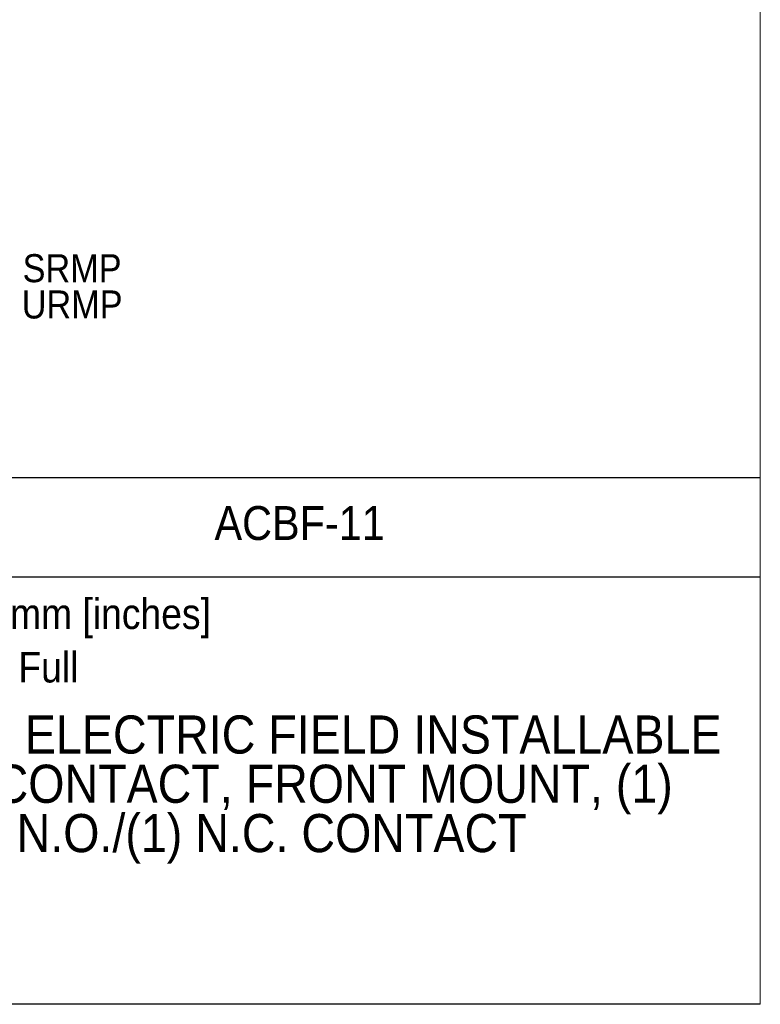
# Model space of a CAD drawing. Header units: millimetres. Extents: x 0 to 432, y 0 to 279.
# Tile 7 of 17: x 339 to 432, y 0 to 123. Entities that reach past the tile are written whole.
import ezdxf
from ezdxf.enums import TextEntityAlignment as Align

# ---------------------------------------------------------------- set-up
doc = ezdxf.new("R2010")
doc.units = ezdxf.units.MM
doc.linetypes.add('SLD-Solid', pattern=[0])
doc.layers.add('SLD-DEFPOINTS', color=7, linetype='Continuous')
doc.layers.add('TEXT', color=140, linetype='SLD-Solid', lineweight=25)
doc.styles.add('SLDTEXTSTYLE0', font='GOTHIC.TTF', dxfattribs={"width": 0.913})

# ---------------------------------------------------------------- blocks, each defined once
blk = doc.blocks.new('SW_NOTE_0')
at = {"layer": 'TEXT', "color": 0, "insert": (0, 4.87), "char_height": 3.81, "attachment_point": 1, "style": 'SLDTEXTSTYLE0'}
blk.add_mtext('Units: mm [inches]', dxfattribs=at)
blk = doc.blocks.new('SW_NOTE_0_1')
at = {"layer": 'TEXT', "color": 0, "insert": (0, 4.87), "char_height": 3.81, "attachment_point": 1, "style": 'SLDTEXTSTYLE0'}
blk.add_mtext('Scale: Full', dxfattribs=at)
blk = doc.blocks.new('Block1')
at = {"color": 140, "linetype": 'SLD-Solid', "lineweight": 18}
blk.add_line((431.8, 0), (431.8, 65.76), dxfattribs=at)
at = {"layer": 'TEXT'}
for p, q in [((431.8, 65.76), (317.5, 65.76)), ((317.5, 0), (317.5, 65.76)), ((317.5, 53.39), (431.8, 53.39)), ((431.8, 0), (317.5, 0))]:
    blk.add_line(p, q, dxfattribs=at)
for name, p in [('SW_NOTE_0', (324.99, 45.8)), ('SW_NOTE_0_1', (324.99, 39.13))]:
    blk.add_blockref(name, p, dxfattribs=at)
at = {"layer": 'TEXT', "color": 140, "style": 'SLDTEXTSTYLE0', "width": 0.913}
for tag, height, p in [('AUTOATTR0', 4.23, (363.69, 56.71)), ('AUTOATTR1_0', 4.76, (324.53, 29.88)), ('AUTOATTR1_1', 4.76, (322.68, 23.73)), ('AUTOATTR1_2', 4.76, (339, 17.57))]:
    blk.add_attdef(tag, text='', height=height, dxfattribs=at).set_placement(p, align=Align.BOTTOM_LEFT)
blk = doc.blocks.new('Block2')
at = {"color": 7, "linetype": 'SLD-Solid', "lineweight": 18}
for p in [(431.8, 279.4), (0, 0)]:
    blk.add_line(p, (431.8, 0), dxfattribs=at)
blk = doc.blocks.new('SW_NOTE_0_3')
at = {"layer": 'TEXT', "color": 0, "char_height": 3.5, "attachment_point": 2, "style": 'SLDTEXTSTYLE0'}
for s, insert in [('SRMP', (6.87, 3.94)), ('URMP', (6.88, -0.59))]:
    blk.add_mtext(s, dxfattribs=dict(at, insert=insert))

msp = doc.modelspace()

# ---------------------------------------------------------------- linework, layer by layer
at = {"color": 7, "linetype": 'SLD-Solid', "lineweight": 18}
for p, q in [((431.8, 0), (431.8, 279.4)), ((0, 0), (431.8, 0))]:
    msp.add_line(p, q, dxfattribs=at)

# ---------------------------------------------------------------- block references
at = {"layer": 'SLD-DEFPOINTS'}
msp.add_blockref('Block2', (0, 0), dxfattribs=at)
ref = msp.add_blockref('Block1', (0, 0), dxfattribs=at)
ref.add_attrib('AUTOATTR0', 'ACBF-11', dxfattribs={"layer": 'TEXT', "height": 4.233, "style": 'SLDTEXTSTYLE0', "width": 0.913}).set_placement((363.69, 56.71), align=Align.BOTTOM_LEFT)
ref.add_attrib('AUTOATTR1_0', 'WEG ELECTRIC FIELD INSTALLABLE ', dxfattribs={"layer": 'TEXT', "height": 4.7625, "style": 'SLDTEXTSTYLE0', "width": 0.913}).set_placement((324.53, 29.88), align=Align.BOTTOM_LEFT)
ref.add_attrib('AUTOATTR1_1', 'AUX CONTACT, FRONT MOUNT, (1) ', dxfattribs={"layer": 'TEXT', "height": 4.7625, "style": 'SLDTEXTSTYLE0', "width": 0.913}).set_placement((322.68, 23.73), align=Align.BOTTOM_LEFT)
ref.add_attrib('AUTOATTR1_2', 'N.O./(1) N.C. CONTACT', dxfattribs={"layer": 'TEXT', "height": 4.7625, "style": 'SLDTEXTSTYLE0', "width": 0.913}).set_placement((339, 17.57), align=Align.BOTTOM_LEFT)
at = {"layer": 'TEXT'}
msp.add_blockref('SW_NOTE_0_3', (339.05, 89.73), dxfattribs=at)

doc.saveas('drawing.dxf')
